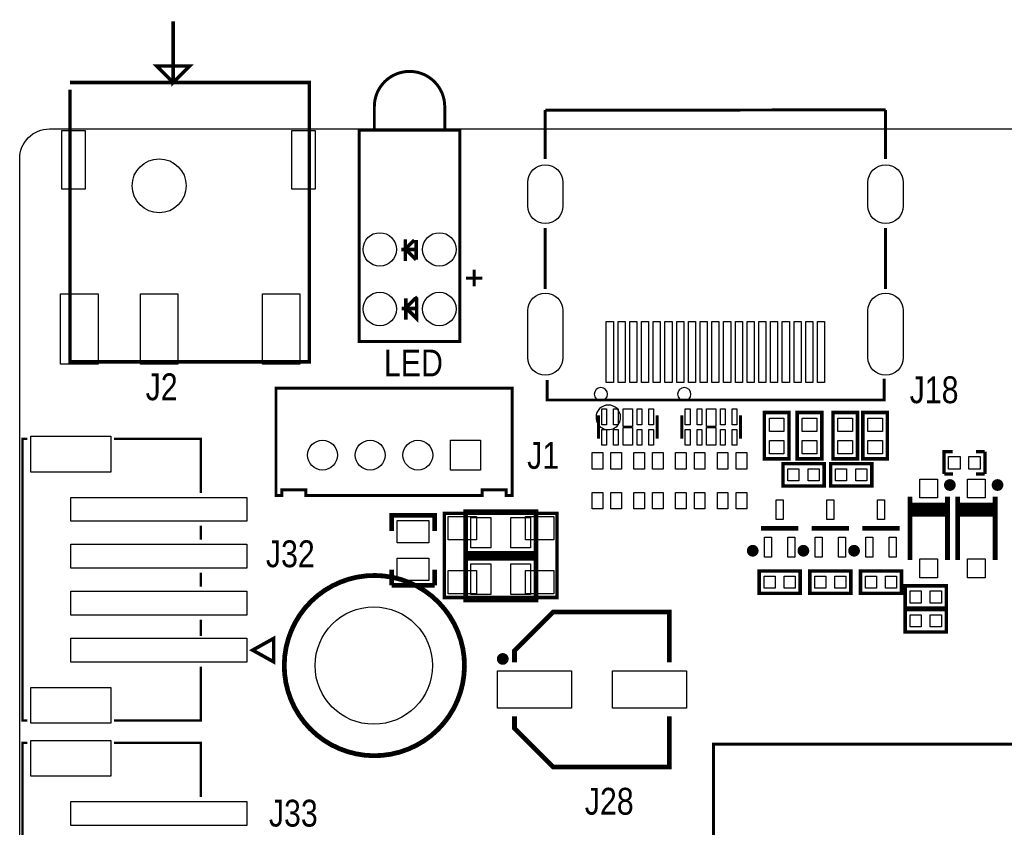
# Model space of a CAD drawing. Extents: x 0 to 360, y -1 to 107.
# Tile 4 of 15: x 0 to 42, y 72 to 107. Entities that reach past the tile are written whole.
import ezdxf
from ezdxf.enums import TextEntityAlignment as Align

# ---------------------------------------------------------------- set-up
doc = ezdxf.new("R2010")
doc.units = 0
doc.header["$MEASUREMENT"] = 0
for name, color, linetype in [('BG_OUTLINE', 6, 'CONTINUOUS'), ('BG_SILKSCREEN_TOP', 7, 'CONTINUOUS'), ('PG_SILKSCREEN_TOP', 7, 'CONTINUOUS'), ('PIN_TOP', 3, 'CONTINUOUS')]:
    doc.layers.add(name, color=color, linetype=linetype)

msp = doc.modelspace()

# ---------------------------------------------------------------- linework, layer by layer
at = {"layer": 'BG_OUTLINE'}
msp.add_lwpolyline([(0, 1.27), (0, 100.838, -0.4142140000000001), (1.27, 102.108), (143.8148, 102.108, -0.4142140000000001), (145.0848, 100.838), (145.0848, 1.27, -0.4142140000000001), (143.8148, 0), (99.822, 0), (99.822, 1.2192), (96.46920000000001, 1.2192), (96.46920000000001, 0), (1.27, 0, -0.4142140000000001), (0, 1.27)], format="xyb", dxfattribs=at)
at = {"layer": 'BG_SILKSCREEN_TOP'}
for points, const_width in [([(16.433673, 96.488199), (16.433673, 97.402599)], 0.1524), ([(16.433673, 96.996199), (16.814673, 97.377199)], 0.1524), ([(16.890873, 97.377199), (16.890873, 96.538999)], 0.1524), ([(16.916273, 96.970799), (16.255873, 96.970799)], 0.1524), ([(16.890873, 96.538999), (16.433673, 96.996199)], 0.1524), ([(16.9164, 94.0308), (16.4592, 94.488), (16.8402, 94.869), (16.8656, 94.869), (16.891, 94.8944), (16.9164, 94.869), (16.9164, 94.0308)], 0.1524), ([(16.4592, 93.98), (16.4592, 94.8944)], 0.1524), ([(16.9418, 94.4626), (16.2814, 94.4626)], 0.1524), ([(29.5656, 17.526), (102.108, 17.526), (102.108, 75.8952), (29.5656, 75.8952), (29.5656, 17.526)], 0.127)]:
    msp.add_lwpolyline(points, dxfattribs=dict(at, const_width=const_width))
at = {"layer": 'BG_SILKSCREEN_TOP', "const_width": 0.2032}
msp.add_lwpolyline([(18.288, 77.08899999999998, 1), (11.938, 81.407, 1), (18.288, 77.08899999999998)], format="xyb", dxfattribs=at)
at = {"layer": 'PG_SILKSCREEN_TOP'}
for points, const_width in [([(6.542988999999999, 106.685105), (6.542988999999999, 104.084095), (7.244105, 104.785211), (5.844489, 104.785211), (6.444005, 104.183205), (6.644588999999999, 104.183205)], 0.149911), ([(2.143810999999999, 103.7844), (2.143810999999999, 92.18419499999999), (12.3444, 92.18419499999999), (12.3444, 104.084095), (2.143810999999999, 104.084095)], 0.149911), ([(18.111699, 103.057198), (18.111699, 102.0572)], 0.127), ([(36.895989, 102.91699), (22.395891, 102.908405)], 0.127), ([(22.395891, 102.908405), (22.395891, 100.829389)], 0.127), ([(36.895989, 102.91699), (36.895989, 100.829389)], 0.127), ([(18.76171, 102.0572), (18.76171, 93.05719299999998), (14.46149, 93.05719299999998), (14.46149, 102.0572), (18.76171, 102.0572)], 0.127), ([(22.395891, 95.287313), (22.395891, 97.884209)], 0.127), ([(36.895989, 95.287313), (36.895989, 97.884209)], 0.127), ([(19.361709, 96.107199), (19.361709, 95.40720099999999)], 0.127), ([(19.711695, 95.75721300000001), (19.011595, 95.75721300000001)], 0.127), ([(22.481007, 91.41340600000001), (22.481007, 90.560906), (36.838509, 90.560906), (36.838509, 91.46339300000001)], 0.127), ([(10.922, 86.487), (10.922, 91.059), (20.9804, 91.059), (20.9804, 86.487), (20.7264, 86.487), (20.7264, 86.74100000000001), (19.7104, 86.74100000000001), (19.7104, 86.487), (12.192, 86.487), (12.192, 86.74100000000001), (11.176, 86.74100000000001), (11.176, 86.487), (10.922, 86.487)], 0.127), ([(24.658091, 89.908101), (24.658091, 88.908103)], 0.127), ([(27.157909, 89.908101), (27.157909, 88.908103)], 0.127), ([(28.214091, 89.908101), (28.214091, 88.908103)], 0.127), ([(30.713909, 89.908101), (30.713909, 88.908103)], 0.127), ([(31.733007, 88.102008), (31.733007, 90.026998), (32.782993, 90.026998), (32.782993, 88.05199599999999), (31.733007, 88.05199599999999), (31.733007, 88.102008)], 0.150012), ([(33.130007, 88.102008), (33.130007, 90.026998), (34.179993, 90.026998), (34.179993, 88.05199599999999), (33.130007, 88.05199599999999), (33.130007, 88.102008)], 0.150012), ([(34.654007, 88.102008), (34.654007, 90.026998), (35.703993, 90.026998), (35.703993, 88.05199599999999), (34.654007, 88.05199599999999), (34.654007, 88.102008)], 0.150012), ([(35.92400700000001, 88.102008), (35.92400700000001, 90.026998), (36.973993, 90.026998), (36.973993, 88.05199599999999), (35.92400700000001, 88.05199599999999), (35.92400700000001, 88.102008)], 0.150012), ([(0.32479, 76.905612), (0.12479, 76.905612), (0.12479, 88.905588), (0.32479, 88.905588)], 0.1), ([(7.7248, 86.605593), (7.7248, 88.905588), (4.024808, 88.905588)], 0.1), ([(39.383995, 87.40899499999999), (39.383995, 88.35900500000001), (39.759001, 88.35900500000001)], 0.150012), ([(40.745105, 88.35740499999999), (41.120111, 88.35740499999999)], 0.150012), ([(41.134005, 87.40899499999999), (41.134005, 88.35900500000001)], 0.150012), ([(34.200998, 86.900995), (32.525995, 86.900995), (32.525995, 87.851005), (34.276005, 87.851005), (34.276005, 86.900995), (34.200998, 86.900995)], 0.150012), ([(34.63300200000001, 87.851005), (36.308005, 87.851005), (36.308005, 86.900995), (34.557995, 86.900995), (34.557995, 87.851005), (34.63300200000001, 87.851005)], 0.150012), ([(39.395095, 87.407394), (39.77010100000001, 87.407394)], 0.150012), ([(40.745105, 87.407394), (41.120111, 87.407394)], 0.150012), ([(37.935002, 86.44001000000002), (37.935002, 83.73999)], 0.2), ([(39.534998, 86.44001000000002), (39.534998, 83.73999)], 0.2), ([(39.967002, 86.44001000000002), (39.967002, 83.73999)], 0.2), ([(41.566998, 86.44001000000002), (41.566998, 83.73999)], 0.2), ([(37.935002, 86.089998), (39.534998, 86.089998)], 0.2), ([(39.967002, 86.089998), (41.566998, 86.089998)], 0.2), ([(17.6784, 84.975192), (17.6784, 85.65019699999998), (15.8496, 85.65019699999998), (15.8496, 84.975192)], 0.2), ([(18.096001, 85.730664), (22.896601, 85.730664), (22.896601, 82.14926400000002), (18.096001, 82.14926400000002), (18.096001, 85.730664)], 0.150012), ([(19.1008, 85.8012), (21.9964, 85.8012), (21.9964, 84.02320000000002), (18.9992, 84.02320000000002), (18.9992, 85.8012), (19.1008, 85.8012)], 0.2), ([(37.935002, 85.88999799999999), (39.534998, 85.88999799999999)], 0.2), ([(37.935002, 85.68999899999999), (39.534998, 85.68999899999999)], 0.2), ([(39.967002, 85.88999799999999), (41.566998, 85.88999799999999)], 0.2), ([(39.967002, 85.68999899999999), (41.566998, 85.68999899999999)], 0.2), ([(7.7248, 84.605597), (7.7248, 85.205595)], 0.1), ([(33.184998, 85.09), (31.58500200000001, 85.09)], 0.2), ([(35.343998, 85.09), (33.744002, 85.09)], 0.2), ([(37.502998, 85.09), (35.903002, 85.09)], 0.2), ([(19.1008, 83.82), (21.9964, 83.82), (21.9964, 82.042), (18.9992, 82.042), (18.9992, 83.82), (19.1008, 83.82)], 0.2), ([(7.7248, 82.60560100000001), (7.7248, 83.20559899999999)], 0.1), ([(15.853893, 83.338289), (15.853893, 82.66330899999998)], 0.2), ([(17.682693, 82.66330899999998), (17.682693, 83.338289)], 0.2), ([(33.184998, 82.328995), (31.509995, 82.328995), (31.509995, 83.279005), (33.260005, 83.279005), (33.260005, 82.328995), (33.184998, 82.328995)], 0.150012), ([(33.744002, 83.279005), (35.419005, 83.279005), (35.419005, 82.328995), (33.66899500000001, 82.328995), (33.66899500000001, 83.279005), (33.744002, 83.279005)], 0.150012), ([(35.903002, 83.279005), (37.578005, 83.279005), (37.578005, 82.328995), (35.827995, 82.328995), (35.827995, 83.279005), (35.903002, 83.279005)], 0.150012), ([(15.853893, 82.66330899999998), (17.682693, 82.66330899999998)], 0.2), ([(37.808002, 82.644005), (39.483005, 82.644005), (39.483005, 81.693995), (37.732995, 81.693995), (37.732995, 82.644005), (37.808002, 82.644005)], 0.150012), ([(27.683993, 79.38201), (27.683993, 81.531993), (22.733991, 81.531993), (21.084007, 79.882009), (21.084007, 79.38201)], 0.2), ([(39.407998, 80.677995), (37.732995, 80.677995), (37.732995, 81.62800500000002), (39.483005, 81.62800500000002), (39.483005, 80.677995), (39.407998, 80.677995)], 0.150012), ([(7.7248, 80.50560500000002), (7.7248, 81.205603)], 0.1), ([(9.924796, 79.905606), (10.824794, 80.40560500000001), (10.824794, 79.40560699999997), (9.924796, 79.905606)], 0.150012), ([(4.024808, 76.905612), (7.7248, 76.905612), (7.7248, 79.205607)], 0.1), ([(27.683993, 77.08199), (27.683993, 74.932007), (22.733991, 74.932007), (21.084007, 76.581991), (21.084007, 77.08199)], 0.2), ([(0.32479, 63.951612), (0.12479, 63.951612), (0.12479, 75.951588), (0.32479, 75.951588)], 0.1), ([(7.7248, 73.651593), (7.7248, 75.951588), (4.024808, 75.951588)], 0.1)]:
    msp.add_lwpolyline(points, dxfattribs=dict(at, const_width=const_width))
for points, const_width in [([(15.111501, 102.0572), (15.111501, 103.057198, -1), (18.111699, 103.057198)], 0.127), ([(39.760017, 86.940009, 1.000029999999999), (39.509979, 86.939984, 0.99997), (39.760017, 86.940009)], 0.250012), ([(41.792017, 86.940009, 1.000029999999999), (41.54197899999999, 86.939984, 0.99997), (41.792017, 86.940009)], 0.250012), ([(31.360008, 84.13998900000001, 0.999985), (31.109996, 84.140015, 1.000014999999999), (31.360008, 84.13998900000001)], 0.250012), ([(33.519008, 84.13998900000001, 0.999985), (33.268996, 84.140015, 1.000014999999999), (33.519008, 84.13998900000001)], 0.250012), ([(35.678008, 84.13998900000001, 0.999985), (35.427996, 84.140015, 1.000014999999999), (35.678008, 84.13998900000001)], 0.250012), ([(20.709001, 79.531997, 1.000020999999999), (20.458989, 79.531997, 0.999979), (20.709001, 79.531997)], 0.250012)]:
    msp.add_lwpolyline(points, format="xyb", dxfattribs=dict(at, const_width=const_width))
for points in [[(25.048997, 90.805, 1), (24.481003, 90.805, 1)], [(28.604997, 90.805, 1), (28.037003, 90.805, 1)], [(25.606197, 89.822401, 1), (24.558803, 89.822399, 1)]]:
    msp.add_lwpolyline(points, format="xyb", close=True, dxfattribs=at)
at = {"layer": 'PIN_TOP'}
for points in [[(1.793595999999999, 102.034708), (2.793593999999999, 102.034708), (2.793593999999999, 99.534713), (1.793595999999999, 99.534713)], [(11.59289, 102.034708), (12.592888, 102.034708), (12.592888, 99.534713), (11.59289, 99.534713)], [(1.742541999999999, 95.08380799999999), (3.342437, 95.08380799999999), (3.342437, 92.083814), (1.742541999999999, 92.083814)], [(5.143651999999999, 95.08380799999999), (6.743547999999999, 95.08380799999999), (6.743547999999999, 92.083814), (5.143651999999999, 92.083814)], [(10.343058, 95.08380799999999), (11.942953, 95.08380799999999), (11.942953, 92.083814), (10.343058, 92.083814)], [(24.995988, 91.308453), (24.995988, 93.90834699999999), (25.295987, 93.90834699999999), (25.295987, 91.308453)], [(25.496088, 91.308453), (25.496088, 93.90834699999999), (25.796088, 93.90834699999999), (25.796088, 91.308453)], [(25.995986, 91.308453), (25.995986, 93.90834699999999), (26.295985, 93.90834699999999), (26.295985, 91.308453)], [(26.496086, 91.308453), (26.496086, 93.90834699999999), (26.796086, 93.90834699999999), (26.796086, 91.308453)], [(26.99598400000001, 91.308453), (26.99598400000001, 93.90834699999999), (27.29598300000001, 93.90834699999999), (27.29598300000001, 91.308453)], [(27.496084, 91.308453), (27.496084, 93.90834699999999), (27.79608400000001, 93.90834699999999), (27.79608400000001, 91.308453)], [(27.995982, 91.308453), (27.995982, 93.90834699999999), (28.295981, 93.90834699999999), (28.295981, 91.308453)], [(28.496082, 91.308453), (28.496082, 93.90834699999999), (28.796082, 93.90834699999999), (28.796082, 91.308453)], [(28.99598, 91.308453), (28.99598, 93.90834699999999), (29.295979, 93.90834699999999), (29.295979, 91.308453)], [(29.49608, 91.308453), (29.49608, 93.90834699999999), (29.79608, 93.90834699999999), (29.79608, 91.308453)], [(29.995978, 91.308453), (29.995978, 93.90834699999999), (30.295977, 93.90834699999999), (30.295977, 91.308453)], [(30.496078, 91.308453), (30.496078, 93.90834699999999), (30.796078, 93.90834699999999), (30.796078, 91.308453)], [(30.995976, 91.308453), (30.995976, 93.90834699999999), (31.295975, 93.90834699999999), (31.295975, 91.308453)], [(31.496076, 91.308453), (31.496076, 93.90834699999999), (31.796076, 93.90834699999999), (31.796076, 91.308453)], [(31.995999, 91.308453), (31.995999, 93.90834699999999), (32.295998, 93.90834699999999), (32.295998, 91.308453)], [(32.4961, 91.308453), (32.4961, 93.90834699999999), (32.796099, 93.90834699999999), (32.796099, 91.308453)], [(32.995997, 91.308453), (32.995997, 93.90834699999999), (33.295996, 93.90834699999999), (33.295996, 91.308453)], [(33.496098, 91.308453), (33.496098, 93.90834699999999), (33.796097, 93.90834699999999), (33.796097, 91.308453)], [(33.995995, 91.308453), (33.995995, 93.90834699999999), (34.295994, 93.90834699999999), (34.295994, 91.308453)], [(24.808002, 89.50538399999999), (24.808002, 90.18539200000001), (25.008002, 90.18539200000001), (25.008002, 89.50538399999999)], [(25.308103, 89.50538399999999), (25.308103, 90.18539200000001), (25.508102, 90.18539200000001), (25.508102, 89.50538399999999)], [(25.708, 89.42819300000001), (25.708, 90.17820400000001), (26.108, 90.17820400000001), (26.108, 89.42819300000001)], [(26.307898, 89.50538399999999), (26.307898, 90.18539200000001), (26.507897, 90.18539200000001), (26.507897, 89.50538399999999)], [(26.807998, 89.50538399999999), (26.807998, 90.18539200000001), (27.007998, 90.18539200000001), (27.007998, 89.50538399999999)], [(28.364002, 89.50538399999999), (28.364002, 90.18539200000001), (28.564002, 90.18539200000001), (28.564002, 89.50538399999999)], [(28.86410300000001, 89.50538399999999), (28.86410300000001, 90.18539200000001), (29.064102, 90.18539200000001), (29.064102, 89.50538399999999)], [(29.264, 89.42819300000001), (29.264, 90.17820400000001), (29.664, 90.17820400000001), (29.664, 89.42819300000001)], [(29.863898, 89.50538399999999), (29.863898, 90.18539200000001), (30.063897, 90.18539200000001), (30.063897, 89.50538399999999)], [(30.363998, 89.50538399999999), (30.363998, 90.18539200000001), (30.563998, 90.18539200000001), (30.563998, 89.50538399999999)], [(32.567994, 89.79201), (32.567994, 89.222008), (31.948006, 89.222008), (31.948006, 89.79201)], [(33.964994, 89.79201), (33.964994, 89.222008), (33.345006, 89.222008), (33.345006, 89.79201)], [(35.488994, 89.79201), (35.488994, 89.222008), (34.869006, 89.222008), (34.869006, 89.79201)], [(36.758994, 89.79201), (36.758994, 89.222008), (36.139006, 89.222008), (36.139006, 89.79201)], [(25.708, 88.637796), (25.708, 89.387807), (26.108, 89.387807), (26.108, 88.637796)], [(29.264, 88.637796), (29.264, 89.387807), (29.664, 89.387807), (29.664, 88.637796)], [(3.876598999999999, 87.493602), (0.472999, 87.493602), (0.472999, 89.017602), (3.876598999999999, 89.017602)], [(24.808002, 88.630608), (24.808002, 89.31061600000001), (25.008002, 89.31061600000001), (25.008002, 88.630608)], [(25.308103, 88.630608), (25.308103, 89.31061600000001), (25.508102, 89.31061600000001), (25.508102, 88.630608)], [(26.307898, 88.630608), (26.307898, 89.31061600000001), (26.507897, 89.31061600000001), (26.507897, 88.630608)], [(26.807998, 88.630608), (26.807998, 89.31061600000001), (27.007998, 89.31061600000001), (27.007998, 88.630608)], [(28.364002, 88.630608), (28.364002, 89.31061600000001), (28.564002, 89.31061600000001), (28.564002, 88.630608)], [(28.86410300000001, 88.630608), (28.86410300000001, 89.31061600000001), (29.064102, 89.31061600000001), (29.064102, 88.630608)], [(29.863898, 88.630608), (29.863898, 89.31061600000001), (30.063897, 89.31061600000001), (30.063897, 88.630608)], [(30.363998, 88.630608), (30.363998, 89.31061600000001), (30.563998, 89.31061600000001), (30.563998, 88.630608)], [(18.3642, 87.5792), (18.3642, 88.8492), (19.6342, 88.8492), (19.6342, 87.5792)], [(32.567994, 88.83199199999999), (32.567994, 88.26199), (31.948006, 88.26199), (31.948006, 88.83199199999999)], [(33.964994, 88.83199199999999), (33.964994, 88.26199), (33.345006, 88.26199), (33.345006, 88.83199199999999)], [(35.488994, 88.83199199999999), (35.488994, 88.26199), (34.869006, 88.26199), (34.869006, 88.83199199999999)], [(36.758994, 88.83199199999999), (36.758994, 88.26199), (36.139006, 88.26199), (36.139006, 88.83199199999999)], [(24.844007, 87.62201199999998), (24.393995, 87.62201199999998), (24.393995, 88.32200999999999), (24.844007, 88.32200999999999)], [(25.644005, 87.62201199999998), (25.193993, 87.62201199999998), (25.193993, 88.32200999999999), (25.644005, 88.32200999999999)], [(26.622007, 87.62201199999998), (26.171995, 87.62201199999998), (26.171995, 88.32200999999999), (26.622007, 88.32200999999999)], [(27.422005, 87.62201199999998), (26.971993, 87.62201199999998), (26.971993, 88.32200999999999), (27.422005, 88.32200999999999)], [(28.400007, 87.62201199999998), (27.949995, 87.62201199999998), (27.949995, 88.32200999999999), (28.400007, 88.32200999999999)], [(29.200005, 87.62201199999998), (28.749993, 87.62201199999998), (28.749993, 88.32200999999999), (29.200005, 88.32200999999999)], [(30.178007, 87.62201199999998), (29.727995, 87.62201199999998), (29.727995, 88.32200999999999), (30.178007, 88.32200999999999)], [(30.978005, 87.62201199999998), (30.527993, 87.62201199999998), (30.527993, 88.32200999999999), (30.978005, 88.32200999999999)], [(40.073999, 87.613998), (39.58400800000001, 87.613998), (39.58400800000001, 88.154002), (40.073999, 88.154002)], [(40.93399199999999, 87.613998), (40.44400099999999, 87.613998), (40.44400099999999, 88.154002), (40.93399199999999, 88.154002)], [(32.736003, 87.635994), (33.206004, 87.635994), (33.206004, 87.116006), (32.736003, 87.116006)], [(33.595996, 87.635994), (34.065997, 87.635994), (34.065997, 87.116006), (33.595996, 87.116006)], [(35.238004, 87.116006), (34.768003, 87.116006), (34.768003, 87.635994), (35.238004, 87.635994)], [(36.097997, 87.116006), (35.627996, 87.116006), (35.627996, 87.635994), (36.097997, 87.635994)], [(38.359994, 87.189996), (39.110006, 87.189996), (39.110006, 86.389997), (38.359994, 86.389997)], [(40.391994, 87.189996), (41.142006, 87.189996), (41.142006, 86.389997), (40.391994, 86.389997)], [(24.844007, 85.92199), (24.393995, 85.92199), (24.393995, 86.621988), (24.844007, 86.621988)], [(25.644005, 85.92199), (25.193993, 85.92199), (25.193993, 86.621988), (25.644005, 86.621988)], [(26.622007, 85.92199), (26.171995, 85.92199), (26.171995, 86.621988), (26.622007, 86.621988)], [(27.422005, 85.92199), (26.971993, 85.92199), (26.971993, 86.621988), (27.422005, 86.621988)], [(28.400007, 85.92199), (27.949995, 85.92199), (27.949995, 86.621988), (28.400007, 86.621988)], [(29.200005, 85.92199), (28.749993, 85.92199), (28.749993, 86.621988), (29.200005, 86.621988)], [(30.178007, 85.92199), (29.727995, 85.92199), (29.727995, 86.621988), (30.178007, 86.621988)], [(30.978005, 85.92199), (30.527993, 85.92199), (30.527993, 86.621988), (30.978005, 86.621988)], [(9.674809, 85.39759399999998), (2.174799, 85.39759399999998), (2.174799, 86.41359399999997), (9.674809, 86.41359399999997)], [(32.535, 85.464993), (32.235, 85.464993), (32.235, 86.315004), (32.535, 86.315004)], [(34.694, 85.464993), (34.394, 85.464993), (34.394, 86.315004), (34.694, 86.315004)], [(36.853, 85.464993), (36.553, 85.464993), (36.553, 86.315004), (36.853, 86.315004)], [(18.258993, 84.60267599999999), (18.258993, 85.60267399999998), (19.458991, 85.60267399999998), (19.458991, 84.60267599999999)], [(21.559012, 84.60267599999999), (21.559012, 85.60267399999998), (22.75901, 85.60267399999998), (22.75901, 84.60267599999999)], [(16.088995, 84.475193), (16.088995, 85.425204), (17.439005, 85.425204), (17.439005, 84.475193)], [(20.072795, 84.262201), (19.222783, 84.262201), (19.222783, 85.562199), (20.072795, 85.562199)], [(21.772816, 84.262201), (20.922805, 84.262201), (20.922805, 85.562199), (21.772816, 85.562199)], [(9.674809, 83.39759800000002), (2.174799, 83.39759800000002), (2.174799, 84.41359799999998), (9.674809, 84.41359799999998)], [(32.035001, 83.86499599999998), (31.735001, 83.86499599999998), (31.735001, 84.71500699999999), (32.035001, 84.71500699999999)], [(33.034999, 83.86499599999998), (32.734999, 83.86499599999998), (32.734999, 84.71500699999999), (33.034999, 84.71500699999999)], [(34.194001, 83.86499599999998), (33.894001, 83.86499599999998), (33.894001, 84.71500699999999), (34.194001, 84.71500699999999)], [(35.193999, 83.86499599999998), (34.893999, 83.86499599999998), (34.893999, 84.71500699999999), (35.193999, 84.71500699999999)], [(36.353001, 83.86499599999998), (36.053001, 83.86499599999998), (36.053001, 84.71500699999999), (36.353001, 84.71500699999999)], [(37.352999, 83.86499599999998), (37.052999, 83.86499599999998), (37.052999, 84.71500699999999), (37.352999, 84.71500699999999)], [(16.088995, 82.87519600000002), (16.088995, 83.82520699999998), (17.439005, 83.82520699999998), (17.439005, 82.87519600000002)], [(20.072795, 82.281001), (19.222783, 82.281001), (19.222783, 83.580999), (20.072795, 83.580999)], [(21.772816, 82.281001), (20.922805, 82.281001), (20.922805, 83.580999), (21.772816, 83.580999)], [(38.359994, 83.79000299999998), (39.110006, 83.79000299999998), (39.110006, 82.990004), (38.359994, 82.990004)], [(40.391994, 83.79000299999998), (41.142006, 83.79000299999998), (41.142006, 82.990004), (40.391994, 82.990004)], [(18.258993, 82.30265499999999), (18.258993, 83.302653), (19.458991, 83.302653), (19.458991, 82.30265499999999)], [(21.559012, 82.30265499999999), (21.559012, 83.302653), (22.75901, 83.302653), (22.75901, 82.30265499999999)], [(31.720003, 83.063994), (32.190004, 83.063994), (32.190004, 82.54400600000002), (31.720003, 82.54400600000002)], [(32.579996, 83.063994), (33.049997, 83.063994), (33.049997, 82.54400600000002), (32.579996, 82.54400600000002)], [(34.349004, 82.54400600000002), (33.879003, 82.54400600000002), (33.879003, 83.063994), (34.349004, 83.063994)], [(35.208997, 82.54400600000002), (34.738996, 82.54400600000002), (34.738996, 83.063994), (35.208997, 83.063994)], [(36.508004, 82.54400600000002), (36.038003, 82.54400600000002), (36.038003, 83.063994), (36.508004, 83.063994)], [(37.367997, 82.54400600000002), (36.897996, 82.54400600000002), (36.897996, 83.063994), (37.367997, 83.063994)], [(9.674809, 81.397602), (2.174799, 81.397602), (2.174799, 82.413602), (9.674809, 82.413602)], [(38.413004, 81.909006), (37.94300300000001, 81.909006), (37.94300300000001, 82.42899399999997), (38.413004, 82.42899399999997)], [(39.272997, 81.909006), (38.802996, 81.909006), (38.802996, 82.42899399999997), (39.272997, 82.42899399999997)], [(37.94300300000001, 81.41299399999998), (38.413004, 81.41299399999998), (38.413004, 80.89300599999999), (37.94300300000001, 80.89300599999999)], [(38.802996, 81.41299399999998), (39.272997, 81.41299399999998), (39.272997, 80.89300599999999), (38.802996, 80.89300599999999)], [(9.674809, 79.39760600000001), (2.174799, 79.39760600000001), (2.174799, 80.413606), (9.674809, 80.413606)], [(20.358989, 77.432002), (20.358989, 79.031998), (23.508995, 79.031998), (23.508995, 77.432002)], [(25.259005, 77.432002), (25.259005, 79.031998), (28.409011, 79.031998), (28.409011, 77.432002)], [(3.876598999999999, 76.793598), (0.472999, 76.793598), (0.472999, 78.317598), (3.876598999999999, 78.317598)], [(3.876598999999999, 74.539602), (0.472999, 74.539602), (0.472999, 76.063602), (3.876598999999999, 76.063602)], [(9.674809, 72.44359399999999), (2.174799, 72.44359399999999), (2.174799, 73.459594), (9.674809, 73.459594)]]:
    msp.add_lwpolyline(points, close=True, dxfattribs=at)
for points in [[(23.145941, 99.82850200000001), (23.145941, 98.82850400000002, -1), (21.645842, 98.82850400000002), (21.645842, 99.82850200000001, -1)], [(37.646039, 99.82850200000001), (37.646039, 98.82850400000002, -1), (36.14594, 98.82850400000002), (36.14594, 99.82850200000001, -1)], [(23.145941, 94.368391), (23.145941, 92.368395, -1), (21.645842, 92.368395), (21.645842, 94.368391, -1)], [(37.646039, 94.368391), (37.646039, 92.368395, -1), (36.14594, 92.368395), (36.14594, 94.368391, -1)]]:
    msp.add_lwpolyline(points, format="xyb", close=True, dxfattribs=at)
for centre, radius in [((5.943599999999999, 99.684789), 1.149997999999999), ((15.3416, 96.9772), 0.7112), ((17.8816, 96.9772), 0.7112), ((15.3416, 94.4372), 0.7112), ((17.8816, 94.4372), 0.7112), ((12.9032, 88.2142), 0.635), ((14.9352, 88.2142), 0.635), ((16.9672, 88.2142), 0.635), ((15.0876, 79.248), 2.499995)]:
    msp.add_circle(centre, radius, dxfattribs=at)

# ---------------------------------------------------------------- texts
at = {"layer": 'PG_SILKSCREEN_TOP', "width": 0.844444}
for s, p in [('LED', (18.034, 91.56699999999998)), ('J2', (6.730999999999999, 90.55100000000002)), ('J18', (40.005, 90.424)), ('J1', (22.987, 87.63)), ('J32', (12.573, 83.439)), ('J28', (26.162, 72.898)), ('J33', (12.7, 72.39))]:
    msp.add_text(s, height=1.143, dxfattribs=at).set_placement(p, align=Align.RIGHT)

doc.saveas('drawing.dxf')
